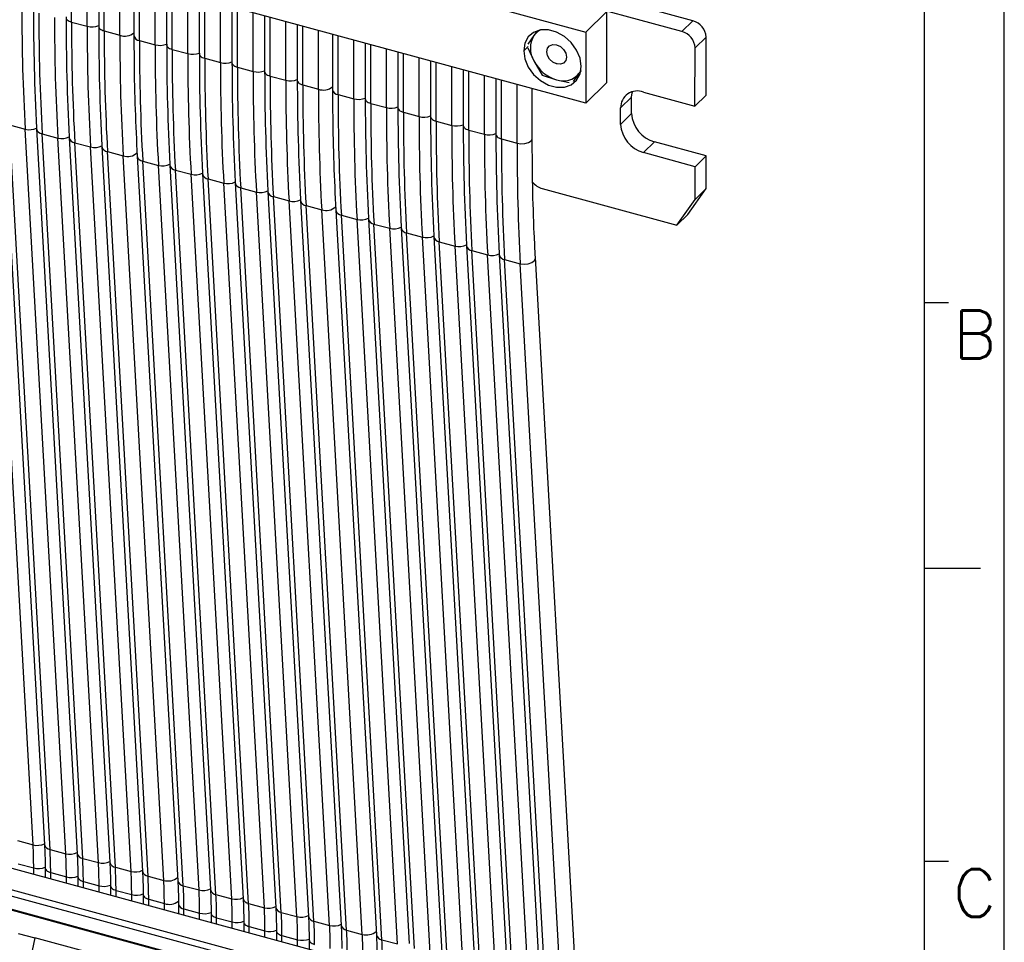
# Model space of a CAD drawing. Header units: millimetres. Extents: x 14 to 338, y 9 to 236.
# Tile 23 of 24: x 271 to 338, y 127 to 189. Entities that reach past the tile are written whole.
import ezdxf

# ---------------------------------------------------------------- set-up
doc = ezdxf.new("R2010")
doc.units = ezdxf.units.MM
doc.layers.add('FORM', color=7, linetype='Continuous')
doc.styles.get("Standard").update_dxf_attribs({"font": 'arial.ttf'})

msp = doc.modelspace()

# ---------------------------------------------------------------- linework, layer by layer
at = {"color": 7, "linetype": 'Continuous', "lineweight": 25}
for p, q in [((316.585, 189.176), (219.963, 215.436)), ((315.839, 188.447), (219.216, 214.707)), ((219.118, 212.922), (309.328, 188.405)), ((309.328, 183.605), (219.118, 208.122)), ((276.358, 192.565), (276.358, 188.806)), ((278.745, 191.916), (278.745, 188.157)), ((280.956, 191.315), (280.956, 187.556)), ((283.167, 190.715), (283.167, 186.955)), ((285.379, 190.114), (285.379, 186.354)), ((287.59, 189.513), (287.59, 185.753)), ((310.729, 189.771), (309.328, 188.405)), ((310.729, 189.771), (310.729, 184.971)), ((274.52, 189.088), (275.581, 188.8)), ((289.801, 188.912), (289.801, 185.153)), ((316.585, 189.176), (315.839, 188.447)), ((276.731, 188.487), (277.792, 188.199)), ((292.189, 188.263), (292.189, 184.504)), ((305.821, 188.17), (305.417, 187.588)), ((306.039, 188.47), (305.821, 188.17)), ((309.328, 188.405), (309.328, 183.605)), ((317.475, 188.071), (316.728, 187.342)), ((317.47, 184.132), (317.475, 188.071)), ((279.119, 187.838), (280.18, 187.55)), ((294.4, 187.662), (294.4, 183.903)), ((305.417, 187.34), (305.821, 186.456)), ((316.723, 183.403), (316.728, 187.342)), ((281.33, 187.237), (282.391, 186.949)), ((283.541, 186.636), (284.602, 186.348)), ((296.611, 187.061), (296.611, 183.302)), ((285.752, 186.036), (286.813, 185.747)), ((298.822, 186.46), (298.822, 182.701)), ((305.821, 186.456), (306.371, 185.498)), ((287.963, 185.435), (289.024, 185.146)), ((301.033, 185.859), (301.033, 182.1)), ((306.371, 185.498), (307.353, 185.182)), ((308.504, 185.073), (308.885, 185.623)), ((290.174, 184.834), (291.235, 184.545)), ((303.244, 185.258), (303.244, 181.499)), ((307.353, 185.182), (308.211, 184.988)), ((310.729, 184.971), (309.328, 183.605)), ((292.562, 184.185), (293.623, 183.896)), ((305.705, 181.211), (305.705, 184.589)), ((312.434, 184.006), (311.687, 183.277)), ((312.434, 182.892), (312.434, 184.006)), ((313.23, 184.352), (316.723, 183.403)), ((317.47, 184.132), (316.723, 183.403)), ((294.773, 183.584), (295.834, 183.295)), ((296.984, 182.983), (298.045, 182.694)), ((311.687, 182.163), (311.687, 183.277)), ((312.434, 182.892), (311.687, 182.163)), ((271.918, 133.397), (269.17, 182.437)), ((269.946, 182.461), (272.694, 133.421)), ((270.32, 182.125), (271.381, 181.837)), ((273.067, 133.084), (270.32, 182.125)), ((299.195, 182.382), (300.256, 182.094)), ((274.129, 132.796), (271.381, 181.837)), ((272.16, 181.916), (272.157, 181.861)), ((272.157, 181.861), (274.905, 132.82)), ((272.531, 181.524), (273.592, 181.236)), ((275.278, 132.483), (272.531, 181.524)), ((274.371, 181.316), (274.368, 181.26)), ((301.406, 181.781), (302.467, 181.493)), ((276.34, 132.195), (273.592, 181.236)), ((274.368, 181.26), (277.116, 132.219)), ((274.742, 180.923), (275.803, 180.635)), ((277.489, 131.883), (274.742, 180.923)), ((278.551, 131.594), (275.803, 180.635)), ((276.583, 180.715), (276.579, 180.659)), ((276.579, 180.659), (279.327, 131.618)), ((303.617, 181.18), (304.678, 180.892)), ((313.976, 180.979), (313.23, 180.25)), ((317.475, 180.022), (313.976, 180.979)), ((276.953, 180.322), (278.014, 180.034)), ((279.7, 131.282), (276.953, 180.322)), ((280.762, 130.993), (278.014, 180.034)), ((278.967, 180.01), (281.715, 130.969)), ((316.728, 179.293), (313.23, 180.25)), ((317.475, 180.022), (316.728, 179.293)), ((317.475, 177.812), (317.475, 180.022)), ((279.341, 179.673), (280.402, 179.385)), ((282.088, 130.633), (279.341, 179.673)), ((283.15, 130.344), (280.402, 179.385)), ((281.181, 179.465), (281.178, 179.409)), ((281.178, 179.409), (283.926, 130.368)), ((316.728, 177.083), (316.728, 179.293)), ((281.552, 179.072), (282.613, 178.784)), ((284.299, 130.032), (281.552, 179.072)), ((285.361, 129.743), (282.613, 178.784)), ((283.392, 178.864), (283.389, 178.808)), ((283.389, 178.808), (286.137, 129.767)), ((283.763, 178.471), (284.824, 178.183)), ((286.51, 129.431), (283.763, 178.471)), ((287.572, 129.142), (284.824, 178.183)), ((285.604, 178.263), (285.6, 178.207)), ((285.6, 178.207), (288.348, 129.166)), ((285.974, 177.871), (287.035, 177.582)), ((288.721, 128.83), (285.974, 177.871)), ((289.783, 128.541), (287.035, 177.582)), ((287.815, 177.662), (287.811, 177.606)), ((287.811, 177.606), (290.559, 128.565)), ((306.376, 177.815), (315.485, 175.339)), ((316.232, 176.068), (317.475, 177.812)), ((317.475, 177.812), (316.728, 177.083)), ((288.185, 177.27), (289.246, 176.981)), ((290.933, 128.229), (288.185, 177.27)), ((291.994, 127.941), (289.246, 176.981)), ((290.026, 177.061), (290.022, 177.005)), ((290.022, 177.005), (292.77, 127.965)), ((290.396, 176.669), (291.457, 176.38)), ((293.144, 127.628), (290.396, 176.669)), ((315.485, 175.339), (316.728, 177.083)), ((294.205, 127.34), (291.457, 176.38)), ((292.41, 176.356), (295.158, 127.316)), ((292.784, 176.02), (293.845, 175.731)), ((295.531, 126.979), (292.784, 176.02)), ((316.232, 176.068), (315.485, 175.339)), ((296.593, 126.691), (293.845, 175.731)), ((294.625, 175.811), (294.621, 175.755)), ((294.621, 175.755), (297.369, 126.715)), ((294.995, 175.419), (296.056, 175.13)), ((297.743, 126.378), (294.995, 175.419)), ((298.804, 126.09), (296.056, 175.13)), ((296.836, 175.21), (296.832, 175.154)), ((296.832, 175.154), (299.58, 126.114)), ((297.206, 174.818), (298.267, 174.529)), ((299.954, 125.777), (297.206, 174.818)), ((301.015, 125.489), (298.267, 174.529)), ((299.047, 174.609), (299.043, 174.553)), ((299.043, 174.553), (301.791, 125.513)), ((299.417, 174.217), (300.478, 173.929)), ((302.165, 125.176), (299.417, 174.217)), ((301.258, 174.008), (301.254, 173.952)), ((301.254, 173.952), (304.002, 124.912)), ((303.226, 124.888), (300.478, 173.929)), ((301.628, 173.616), (302.689, 173.328)), ((304.376, 124.575), (301.628, 173.616)), ((303.469, 173.408), (303.465, 173.352)), ((303.465, 173.352), (306.213, 124.311)), ((303.839, 173.015), (304.9, 172.727)), ((306.587, 123.974), (303.839, 173.015)), ((307.648, 123.686), (304.9, 172.727)), ((308.672, 124.101), (305.924, 173.141)), ((303.483, 119.993), (239.053, 137.504)), ((303.416, 120.065), (239.396, 137.464)), ((270.856, 133.685), (271.918, 133.397)), ((307.04, 121.865), (265.659, 133.112)), ((273.067, 133.084), (274.129, 132.796)), ((270.899, 132.12), (271.96, 131.832)), ((275.278, 132.483), (276.34, 132.195)), ((272.737, 131.838), (272.737, 131.188)), ((273.11, 131.519), (274.171, 131.231)), ((277.489, 131.883), (278.551, 131.594)), ((274.948, 131.237), (274.948, 130.587)), ((275.321, 130.919), (276.382, 130.63)), ((277.159, 130.636), (277.159, 129.986)), ((279.7, 131.282), (280.762, 130.993)), ((282.088, 130.633), (283.15, 130.344)), ((277.532, 130.318), (278.593, 130.029)), ((279.37, 130.036), (279.37, 129.385)), ((284.299, 130.032), (285.361, 129.743)), ((279.743, 129.717), (280.804, 129.428)), ((281.758, 129.387), (281.758, 128.736)), ((286.51, 129.431), (287.572, 129.142)), ((282.131, 129.068), (283.192, 128.779)), ((283.969, 128.786), (283.969, 128.135)), ((288.721, 128.83), (289.783, 128.541)), ((284.342, 128.467), (285.403, 128.178)), ((286.18, 128.185), (286.18, 127.534)), ((290.933, 128.229), (291.994, 127.941)), ((270.913, 127.403), (272.036, 127.098)), ((286.553, 127.866), (287.614, 127.577)), ((288.391, 127.584), (288.391, 126.934)), ((293.144, 127.628), (294.205, 127.34)), ((272.036, 127.098), (271.369, 123.961)), ((275.609, 126.127), (272.036, 127.098)), ((288.764, 127.265), (289.825, 126.977)), ((290.602, 126.983), (290.602, 126.333)), ((295.531, 126.979), (296.593, 126.691))]:
    msp.add_line(p, q, dxfattribs=at)
at = {"color": 8, "linetype": 'Continuous', "lineweight": 25}
for p, q in [((274.52, 189.088), (274.52, 193.065)), ((275.581, 188.8), (275.581, 192.776)), ((276.731, 188.487), (276.731, 192.464)), ((277.792, 188.199), (277.792, 192.175)), ((279.119, 187.838), (279.119, 191.815)), ((280.18, 187.55), (280.18, 191.526)), ((281.33, 187.237), (281.33, 191.214)), ((282.391, 186.949), (282.391, 190.926)), ((283.541, 186.636), (283.541, 190.613)), ((284.602, 186.348), (284.602, 190.325)), ((285.752, 186.036), (285.752, 190.012)), ((286.813, 185.747), (286.813, 189.724)), ((287.963, 185.435), (287.963, 189.411)), ((289.024, 185.146), (289.024, 189.123)), ((290.174, 184.834), (290.174, 188.81)), ((291.235, 184.545), (291.235, 188.522)), ((292.562, 184.185), (292.562, 188.161)), ((293.623, 183.896), (293.623, 187.873)), ((294.773, 183.584), (294.773, 187.56)), ((305.432, 187.444), (305.127, 187.146)), ((295.834, 183.295), (295.834, 187.272)), ((296.984, 182.983), (296.984, 186.959)), ((298.045, 182.694), (298.045, 186.671)), ((299.195, 182.382), (299.195, 186.359)), ((300.256, 182.094), (300.256, 186.07)), ((307.353, 186.249), (307.4, 186.295)), ((301.406, 181.781), (301.406, 185.758)), ((302.467, 181.493), (302.467, 185.469)), ((303.617, 181.18), (303.617, 185.157)), ((304.678, 180.892), (304.678, 184.868)), ((266.417, 131.464), (304.603, 121.086)), ((271.96, 131.399), (271.96, 131.832)), ((273.11, 131.087), (273.11, 131.519)), ((265.659, 131.238), (304.127, 120.784)), ((274.171, 130.798), (274.171, 131.231)), ((275.321, 130.486), (275.321, 130.919)), ((276.382, 130.197), (276.382, 130.63)), ((277.532, 129.885), (277.532, 130.318)), ((278.593, 129.596), (278.593, 130.029)), ((279.743, 129.284), (279.743, 129.717)), ((280.804, 128.995), (280.804, 129.428)), ((282.131, 128.635), (282.131, 129.068)), ((283.192, 128.346), (283.192, 128.779)), ((284.342, 128.034), (284.342, 128.467)), ((285.403, 127.745), (285.403, 128.178)), ((286.553, 127.433), (286.553, 127.866)), ((287.614, 127.145), (287.614, 127.577)), ((288.764, 126.832), (288.764, 127.265)), ((289.825, 126.544), (289.825, 126.977))]:
    msp.add_line(p, q, dxfattribs=at)
msp.add_line((305.437, 124.287), (302.689, 173.328))
at = {"color": 8, "linetype": 'Continuous', "lineweight": 25, "flags": 128}
for points in [[(274.146, 189.407), (274.147, 189.391), (274.159, 189.338), (274.187, 189.286), (274.229, 189.237), (274.284, 189.192), (274.353, 189.152), (274.432, 189.117), (274.52, 189.088)], [(276.358, 188.806), (276.358, 188.79), (276.37, 188.737), (276.398, 188.685), (276.44, 188.636), (276.496, 188.591), (276.564, 188.551), (276.643, 188.516), (276.731, 188.487)], [(280.956, 187.556), (280.957, 187.541), (280.969, 187.487), (280.997, 187.436), (281.039, 187.387), (281.094, 187.341), (281.163, 187.301), (281.242, 187.266), (281.33, 187.237)], [(283.167, 186.955), (283.168, 186.94), (283.18, 186.886), (283.208, 186.835), (283.25, 186.786), (283.306, 186.74), (283.374, 186.7), (283.453, 186.665), (283.541, 186.636)], [(285.379, 186.354), (285.379, 186.339), (285.391, 186.285), (285.419, 186.234), (285.461, 186.185), (285.517, 186.139), (285.585, 186.099), (285.664, 186.064), (285.752, 186.036)], [(287.59, 185.753), (287.59, 185.738), (287.602, 185.685), (287.63, 185.633), (287.672, 185.584), (287.728, 185.539), (287.796, 185.498), (287.875, 185.463), (287.963, 185.435)], [(289.801, 185.153), (289.801, 185.137), (289.814, 185.084), (289.841, 185.032), (289.883, 184.983), (289.939, 184.938), (290.007, 184.897), (290.086, 184.862), (290.174, 184.834)], [(294.4, 183.903), (294.4, 183.887), (294.412, 183.834), (294.44, 183.782), (294.482, 183.733), (294.538, 183.688), (294.606, 183.647), (294.685, 183.612), (294.773, 183.584)], [(296.611, 183.302), (296.611, 183.286), (296.624, 183.233), (296.651, 183.181), (296.693, 183.132), (296.749, 183.087), (296.817, 183.046), (296.896, 183.011), (296.984, 182.983)], [(298.822, 182.701), (298.822, 182.685), (298.835, 182.632), (298.862, 182.58), (298.904, 182.531), (298.96, 182.486), (299.028, 182.445), (299.107, 182.41), (299.195, 182.382)], [(301.033, 182.1), (301.033, 182.084), (301.046, 182.031), (301.073, 181.979), (301.115, 181.93), (301.171, 181.885), (301.239, 181.844), (301.318, 181.81), (301.406, 181.781)], [(303.244, 181.499), (303.244, 181.483), (303.257, 181.43), (303.284, 181.378), (303.326, 181.329), (303.382, 181.284), (303.45, 181.244), (303.529, 181.209), (303.617, 181.18)], [(304.678, 180.892), (304.94, 180.852), (305.212, 180.866), (305.452, 180.933), (305.624, 181.042), (305.702, 181.177), (305.705, 181.211)], [(304.9, 172.727), (305.162, 172.691), (305.433, 172.718), (305.673, 172.803), (305.845, 172.934), (305.922, 173.091), (305.924, 173.141)], [(272.737, 131.838), (272.737, 131.823), (272.749, 131.769), (272.777, 131.718), (272.819, 131.669), (272.875, 131.623), (272.943, 131.583), (273.022, 131.548), (273.11, 131.519)], [(274.948, 131.237), (274.948, 131.222), (274.961, 131.168), (274.988, 131.117), (275.03, 131.068), (275.086, 131.022), (275.154, 130.982), (275.233, 130.947), (275.321, 130.919)], [(277.159, 130.636), (277.159, 130.621), (277.172, 130.568), (277.199, 130.516), (277.241, 130.467), (277.297, 130.422), (277.365, 130.381), (277.444, 130.346), (277.532, 130.318)], [(279.37, 130.035), (279.37, 130.02), (279.383, 129.967), (279.41, 129.915), (279.452, 129.866), (279.508, 129.821), (279.576, 129.78), (279.655, 129.745), (279.743, 129.717)], [(283.969, 128.786), (283.969, 128.77), (283.982, 128.717), (284.009, 128.665), (284.051, 128.616), (284.107, 128.571), (284.175, 128.53), (284.254, 128.495), (284.342, 128.467)], [(286.18, 128.185), (286.18, 128.169), (286.193, 128.116), (286.22, 128.064), (286.262, 128.015), (286.318, 127.97), (286.386, 127.929), (286.465, 127.894), (286.553, 127.866)], [(288.391, 127.584), (288.391, 127.568), (288.404, 127.515), (288.431, 127.463), (288.473, 127.414), (288.529, 127.369), (288.597, 127.328), (288.676, 127.293), (288.764, 127.265)], [(290.602, 126.983), (290.602, 126.967), (290.615, 126.914), (290.642, 126.862), (290.684, 126.813), (290.74, 126.768), (290.808, 126.727), (290.887, 126.693), (290.975, 126.664)]]:
    msp.add_lwpolyline(points, dxfattribs=at)
at = {"color": 7, "linetype": 'Continuous', "lineweight": 25, "flags": 128}
for points in [[(305.127, 187.146), (305.206, 186.594), (305.436, 186.043), (305.799, 185.539), (306.265, 185.122), (306.796, 184.826), (307.35, 184.676), (307.881, 184.682), (308.347, 184.846), (308.71, 185.153), (308.94, 185.579), (309.019, 186.089), (308.94, 186.641), (308.71, 187.192), (308.347, 187.696), (307.881, 188.113), (307.35, 188.409), (306.796, 188.559), (306.265, 188.553), (305.799, 188.389), (305.436, 188.082), (305.206, 187.656), (305.127, 187.146)], [(307.353, 186.249), (307.098, 186.368), (306.881, 186.567), (306.736, 186.817), (306.685, 187.078), (306.736, 187.312), (306.881, 187.483), (307.098, 187.564), (307.353, 187.544)], [(307.353, 187.544), (307.609, 187.425), (307.825, 187.226), (307.97, 186.977), (308.021, 186.715), (307.97, 186.481), (307.825, 186.311), (307.609, 186.229), (307.353, 186.249)], [(308.998, 185.819), (308.987, 185.796), (308.885, 185.623)], [(312.434, 184.006), (312.464, 184.29), (312.484, 184.369)]]:
    msp.add_lwpolyline(points, dxfattribs=at)
at = {"color": 7, "linetype": 'Continuous', "lineweight": 25}
for centre, radius, start, end in [((417.261, 189.89), 146.102, 179.95632, 183.15993), ((417.403, 189.935), 145.463, 179.95632, 183.15993), ((418.411, 189.578), 146.102, 179.95632, 183.15993), ((419.472, 189.289), 146.102, 179.95632, 183.15993), ((419.614, 189.334), 145.463, 179.95632, 183.15993), ((420.622, 188.977), 146.102, 179.95632, 183.15993), ((275.904, 190), 1.243, 254.9203, 291.57454), ((421.683, 188.688), 146.102, 179.95632, 183.15993), ((421.825, 188.733), 145.463, 179.95632, 183.15993), ((316.256, 188), 1.221, 3.31784, 74.36246), ((422.833, 188.376), 146.102, 179.95632, 183.15993), ((423.894, 188.087), 146.102, 179.95632, 183.15993), ((307.247, 187.313), 1.664, 148.98416, 211.01583), ((306.773, 187.49), 1.17, 114.23544, 144.47946), ((315.51, 187.271), 1.221, 3.31784, 74.36246), ((425.221, 187.727), 146.102, 179.95632, 183.15993), ((280.503, 188.75), 1.243, 254.9203, 291.57454), ((426.282, 187.438), 146.102, 179.95632, 183.15993), ((426.424, 187.483), 145.463, 179.95632, 183.15993), ((427.432, 187.126), 146.102, 179.95632, 183.15993), ((282.714, 188.149), 1.243, 254.9203, 291.57454), ((428.493, 186.838), 146.102, 179.95632, 183.15993), ((428.635, 186.882), 145.463, 179.95632, 183.15993), ((429.643, 186.525), 146.102, 179.95632, 183.15993), ((284.925, 187.548), 1.243, 254.9203, 291.57454), ((430.704, 186.237), 146.102, 179.95632, 183.15993), ((430.846, 186.281), 145.463, 179.95632, 183.15993), ((431.854, 185.924), 146.102, 179.95632, 183.15993), ((308.069, 187.601), 2.523, 207.00486, 253.51897), ((287.136, 186.947), 1.243, 254.9203, 291.57454), ((432.915, 185.636), 146.102, 179.95632, 183.15993), ((433.057, 185.68), 145.463, 179.95632, 183.15993), ((434.065, 185.323), 146.102, 179.95632, 183.15993), ((307.809, 186.48), 1.376, 250.6463, 321.46345), ((289.348, 186.346), 1.243, 254.9203, 291.57454), ((435.126, 185.035), 146.102, 179.95632, 183.15993), ((435.268, 185.08), 145.463, 179.95632, 183.15993), ((436.276, 184.722), 146.102, 179.95632, 183.15993), ((437.337, 184.434), 146.102, 179.95632, 183.15993), ((438.664, 184.073), 146.102, 179.95632, 183.15993), ((312.82, 183.296), 1.133, 68.82157, 180.91982), ((293.946, 185.096), 1.243, 254.9203, 291.57454), ((439.725, 183.785), 146.102, 179.95632, 183.15993), ((439.867, 183.83), 145.463, 179.95632, 183.15993), ((440.875, 183.472), 146.102, 179.95632, 183.15993), ((296.157, 184.495), 1.243, 254.9203, 291.57454), ((441.936, 183.184), 146.102, 179.95632, 183.15993), ((442.078, 183.229), 145.463, 179.95632, 183.15993), ((443.086, 182.871), 146.102, 179.95632, 183.15993), ((298.369, 183.894), 1.243, 254.9203, 291.57454), ((444.147, 182.583), 146.102, 179.95632, 183.15993), ((444.289, 182.628), 145.463, 179.95632, 183.15993), ((314.547, 183.017), 2.117, 183.38963, 254.361), ((445.297, 182.271), 146.102, 179.95632, 183.15993), ((300.58, 183.294), 1.243, 254.9203, 291.57454), ((446.358, 181.982), 146.102, 179.95632, 183.15993), ((446.5, 182.027), 145.463, 179.95632, 183.15993), ((313.8, 182.288), 2.117, 183.38963, 254.361), ((271.665, 182.909), 1.109, 255.1793, 296.53763), ((273.876, 182.308), 1.109, 255.1793, 296.53763), ((447.508, 181.67), 146.102, 179.95632, 183.15993), ((302.791, 182.693), 1.243, 254.9203, 291.57454), ((448.569, 181.381), 146.102, 179.95632, 183.15993), ((448.711, 181.426), 145.463, 179.95632, 183.15993), ((276.087, 181.707), 1.109, 255.1793, 296.53763), ((449.719, 181.069), 146.102, 179.95632, 183.15993), ((450.78, 180.78), 146.102, 179.95632, 183.15993), ((280.686, 180.457), 1.109, 255.1793, 296.53763), ((282.897, 179.856), 1.109, 255.1793, 296.53763), ((285.108, 179.255), 1.109, 255.1793, 296.53763), ((306.728, 179.018), 1.253, 217.34937, 253.69032), ((287.319, 178.654), 1.109, 255.1793, 296.53763), ((289.53, 178.053), 1.109, 255.1793, 296.53763), ((294.129, 176.804), 1.109, 255.1793, 296.53763), ((296.34, 176.203), 1.109, 255.1793, 296.53763), ((298.551, 175.602), 1.109, 255.1793, 296.53763), ((300.762, 175.001), 1.109, 255.1793, 296.53763), ((302.973, 174.4), 1.109, 255.1793, 296.53763), ((272.201, 134.469), 1.109, 255.1793, 296.53763), ((243.958, 131.853), 28.002, 359.95632, 3.15993), ((245.108, 131.541), 28.002, 359.95632, 3.15993), ((274.412, 133.868), 1.109, 255.1793, 296.53763), ((246.17, 131.252), 28.002, 359.95632, 3.15993), ((247.319, 130.94), 28.002, 359.95632, 3.15993), ((276.623, 133.267), 1.109, 255.1793, 296.53763), ((248.381, 130.651), 28.002, 359.95632, 3.15993), ((272.283, 133.032), 1.243, 254.9203, 291.57454), ((249.53, 130.339), 28.002, 359.95632, 3.15993), ((278.834, 132.666), 1.109, 255.1793, 296.53763), ((250.592, 130.051), 28.002, 359.95632, 3.15993), ((274.495, 132.431), 1.243, 254.9203, 291.57454), ((276.706, 131.83), 1.243, 254.9203, 291.57454), ((251.741, 129.738), 28.002, 359.95632, 3.15993), ((252.803, 129.45), 28.002, 359.95632, 3.15993), ((254.129, 129.089), 28.002, 359.95632, 3.15993), ((278.917, 131.229), 1.243, 254.9203, 291.57454), ((283.433, 131.417), 1.109, 255.1793, 296.53763), ((255.191, 128.801), 28.002, 359.95632, 3.15993), ((256.34, 128.488), 28.002, 359.95632, 3.15993), ((285.644, 130.816), 1.109, 255.1793, 296.53763), ((257.402, 128.2), 28.002, 359.95632, 3.15993), ((258.551, 127.887), 28.002, 359.95632, 3.15993), ((283.516, 129.979), 1.243, 254.9203, 291.57454), ((287.855, 130.215), 1.109, 255.1793, 296.53763), ((259.613, 127.599), 28.002, 359.95632, 3.15993), ((260.762, 127.286), 28.002, 359.95632, 3.15993), ((285.727, 129.378), 1.243, 254.9203, 291.57454), ((290.067, 129.614), 1.109, 255.1793, 296.53763), ((261.824, 126.998), 28.002, 359.95632, 3.15993), ((262.973, 126.685), 28.002, 359.95632, 3.15993), ((292.278, 129.013), 1.109, 255.1793, 296.53763), ((287.938, 128.777), 1.243, 254.9203, 291.57454), ((264.035, 126.397), 28.002, 359.95632, 3.15993), ((265.184, 126.085), 28.002, 359.95632, 3.15993), ((266.246, 125.796), 28.002, 359.95632, 3.15993), ((290.149, 128.177), 1.243, 254.9203, 291.57454), ((267.572, 125.436), 28.002, 359.95632, 3.15993)]:
    msp.add_arc(centre, radius, start, end, dxfattribs=at)
at = {"color": 8, "linetype": 'Continuous', "lineweight": 25}
for centre, radius, start, end in [((278.13, 189.117), 0.978, 249.81733, 309.01911), ((279.147, 188.25), 0.412, 192.96619, 266.03086), ((291.573, 185.463), 0.978, 249.81733, 309.01911), ((292.59, 184.596), 0.412, 192.96619, 266.03086), ((272.575, 181.949), 0.427, 191.93272, 264.0806), ((274.786, 181.348), 0.427, 191.93272, 264.0806), ((276.997, 180.747), 0.427, 191.93272, 264.0806), ((278.318, 180.906), 0.923, 250.81745, 314.0858), ((279.385, 180.098), 0.427, 191.88232, 264.0967), ((281.596, 179.497), 0.427, 191.93272, 264.0806), ((283.807, 178.896), 0.427, 191.93272, 264.0806), ((286.018, 178.295), 0.427, 191.93272, 264.0806), ((288.229, 177.694), 0.427, 191.93272, 264.0806), ((290.44, 177.093), 0.427, 191.93272, 264.0806), ((291.761, 177.252), 0.923, 250.81745, 314.0858), ((292.828, 176.444), 0.427, 191.88232, 264.0967), ((295.039, 175.844), 0.427, 191.93272, 264.0806), ((297.25, 175.243), 0.427, 191.93272, 264.0806), ((299.461, 174.642), 0.427, 191.93272, 264.0806), ((301.672, 174.041), 0.427, 191.93272, 264.0806), ((303.883, 173.44), 0.427, 191.93272, 264.0806), ((273.111, 133.509), 0.427, 191.93272, 264.0806), ((275.322, 132.908), 0.427, 191.93272, 264.0806), ((277.533, 132.307), 0.427, 191.93272, 264.0806), ((279.745, 131.706), 0.427, 191.93272, 264.0806), ((281.048, 131.946), 0.995, 253.27685, 311.0545), ((282.132, 131.057), 0.427, 191.92233, 264.091), ((284.343, 130.456), 0.427, 191.93272, 264.0806), ((281.142, 130.348), 0.98, 249.85969, 308.83521), ((282.16, 129.479), 0.412, 193.00264, 266.02392), ((286.554, 129.856), 0.427, 191.93272, 264.0806), ((288.766, 129.255), 0.427, 191.93272, 264.0806), ((290.977, 128.654), 0.427, 191.93272, 264.0806), ((293.188, 128.053), 0.427, 191.93272, 264.0806), ((294.491, 128.293), 0.995, 253.27685, 311.0545), ((295.575, 127.404), 0.427, 191.92233, 264.091)]:
    msp.add_arc(centre, radius, start, end, dxfattribs=at)
at = {"color": 7, "linetype": 'Continuous', "lineweight": 25}
for points, knots in [([(278.745, 188.157), (278.747, 187.576), (278.753, 185.89), (278.812, 183.157), (278.916, 181.056), (278.967, 180.01)], [0, 0, 0, 0, 0.208873, 0.606002, 1, 1, 1, 1]), ([(292.189, 184.504), (292.191, 183.923), (292.196, 182.237), (292.256, 179.503), (292.359, 177.402), (292.41, 176.356)], [0, 0, 0, 0, 0.208873, 0.606002, 1, 1, 1, 1]), ([(305.924, 173.141), (305.896, 173.689), (305.813, 175.275), (305.725, 177.951), (305.712, 180.126), (305.705, 181.211)], [0, 0, 0, 0, 0.2088728, 0.6055409, 1, 1, 1, 1]), ([(272.694, 133.421), (272.705, 133.18), (272.731, 132.665), (272.735, 132.126), (272.737, 131.838)], [0, 0, 0, 0, 0.4665772, 1, 1, 1, 1]), ([(274.905, 132.82), (274.916, 132.58), (274.942, 132.064), (274.946, 131.525), (274.948, 131.237)], [0, 0, 0, 0, 0.466577, 1, 1, 1, 1]), ([(277.116, 132.219), (277.127, 131.979), (277.153, 131.464), (277.157, 130.924), (277.159, 130.636)], [0, 0, 0, 0, 0.4665772, 1, 1, 1, 1]), ([(279.327, 131.618), (279.339, 131.378), (279.364, 130.863), (279.368, 130.323), (279.37, 130.036)], [0, 0, 0, 0, 0.466577, 1, 1, 1, 1]), ([(281.715, 130.969), (281.726, 130.729), (281.752, 130.214), (281.756, 129.674), (281.758, 129.387)], [0, 0, 0, 0, 0.466577, 1, 1, 1, 1]), ([(283.926, 130.368), (283.937, 130.128), (283.963, 129.613), (283.967, 129.073), (283.969, 128.786)], [0, 0, 0, 0, 0.466577, 1, 1, 1, 1]), ([(286.137, 129.767), (286.148, 129.527), (286.174, 129.012), (286.178, 128.472), (286.18, 128.185)], [0, 0, 0, 0, 0.4665772, 1, 1, 1, 1]), ([(288.348, 129.166), (288.36, 128.926), (288.385, 128.411), (288.389, 127.872), (288.391, 127.584)], [0, 0, 0, 0, 0.466577, 1, 1, 1, 1]), ([(290.559, 128.565), (290.571, 128.325), (290.596, 127.81), (290.6, 127.271), (290.602, 126.983)], [0, 0, 0, 0, 0.4665772, 1, 1, 1, 1]), ([(292.77, 127.965), (292.782, 127.724), (292.807, 127.209), (292.811, 126.67), (292.813, 126.382)], [0, 0, 0, 0, 0.466577, 1, 1, 1, 1]), ([(295.158, 127.316), (295.17, 127.075), (295.195, 126.56), (295.199, 126.021), (295.201, 125.733)], [0, 0, 0, 0, 0.466577, 1, 1, 1, 1])]:
    msp.add_open_spline(points, degree=3, knots=knots, dxfattribs=at)
at = {"layer": 'FORM'}
for p, q in [((337.66, 9.446), (337.66, 236.246)), ((332.26, 14.846), (332.26, 230.846)), ((332.26, 170.096), (333.88, 170.096)), ((336.04, 152.096), (332.26, 152.096)), ((332.26, 132.296), (333.88, 132.296))]:
    msp.add_line(p, q, dxfattribs=at)

# ---------------------------------------------------------------- texts
at = {"layer": 'FORM', "char_height": 3.24, "width": 22.78238, "attachment_point": 1}
for s, insert in [('{\\Fsimplex.shx;B}', (334.198, 169.557)), ('{\\Fsimplex.shx;C}', (334.198, 131.757))]:
    msp.add_mtext(s, dxfattribs=dict(at, insert=insert))

doc.saveas('drawing.dxf')
